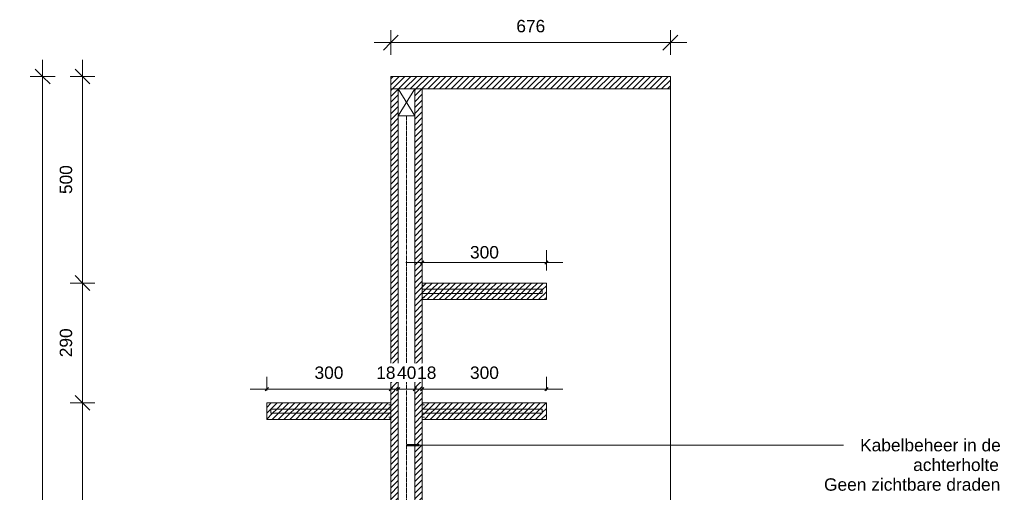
# Model space of a CAD drawing. Header units: millimetres. Extents: x 105751 to 149560, y -70775 to 99880.
# Tile 8 of 10: x 147176 to 149557, y 16268 to 17413. Entities that reach past the tile are written whole.
import ezdxf

# ---------------------------------------------------------------- set-up
doc = ezdxf.new("R2010")
doc.units = ezdxf.units.MM
doc.linetypes.add('Overhead xxSmall', pattern=[2.579688, 1.5875, -0.992188])
for name, color, linetype, lineweight in [('A----M-', 8, 'Continuous', 5), ('A----M--20', 8, 'Continuous', 5), ('A09-NT--1', 7, 'Continuous', 13), ('A09-NT--2', 50, 'Continuous', 50), ('A99----', 1, 'Continuous', 5), ('A99-----1', 1, 'Overhead xxSmall', 13), ('A99-----2', 1, 'Continuous', 13), ('A99-----4', 1, 'Continuous', 18), ('Detail Items-1', 10, 'Continuous', 5)]:
    doc.layers.add(name, color=color, linetype=linetype, lineweight=lineweight)
doc.styles.add('Arial', font='arial.ttf', dxfattribs={"height": 30})
doc.dimstyles.new('Diagonal_1_5_mm', dxfattribs={"dimscale": 304.8, "dimtxt": 30.607782, "dimasz": 0.11811, "dimexe": 0.098425, "dimexo": 0.0625, "dimgap": 0.052493, "dimtad": 1, "dimdec": 0, "dimzin": 0, "dimdsep": 46, "dimtxsty": 'Arial', "dimblk1": 'OBLIQUE', "dimblk2": 'OBLIQUE', "dimsah": 1, "dimcen": 0.09, "dimdle": 0.131234, "dimazin": 2, "dimtfac": 1, "dimtdec": 4, "dimtix": 1, "dimtmove": 0, "dimatfit": 3, "dimfxl": 0.098425, "dimfxlon": 1, "dimtvp": 1, "dimtfill": 1, "dimtolj": 1, "dimtzin": 0, "dimarcsym": 2})
doc.dimstyles.new('TD_Diagonal_1_5_mm', dxfattribs={"dimscale": 304.8, "dimtxt": 30.607782, "dimasz": 0.026247, "dimexe": 0.098425, "dimexo": 0.098425, "dimgap": 0.052493, "dimtad": 1, "dimdec": 0, "dimzin": 0, "dimdsep": 46, "dimtxsty": 'Arial', "dimblk1": 'OBLIQUE', "dimblk2": 'OBLIQUE', "dimsah": 1, "dimcen": 0.09, "dimdle": 0.131234, "dimazin": 2, "dimtfac": 1, "dimtdec": 4, "dimtix": 1, "dimtmove": 0, "dimatfit": 3, "dimfxl": 1, "dimtvp": 1, "dimtfill": 1, "dimtolj": 1, "dimtzin": 0, "dimarcsym": 2})
doc.dimstyles.new('TD_Diagonal_1_5_mm_1', dxfattribs={"dimscale": 304.8, "dimtxt": 30.607782, "dimasz": 0.026247, "dimexe": 0.098425, "dimexo": 0.098425, "dimgap": 0.052493, "dimtad": 1, "dimdec": 0, "dimzin": 0, "dimdsep": 46, "dimtxsty": 'Arial', "dimblk1": 'OBLIQUE', "dimblk2": 'OBLIQUE', "dimsah": 1, "dimcen": 0.09, "dimdle": 0.131234, "dimazin": 2, "dimtfac": 1, "dimtdec": 4, "dimtix": 1, "dimtmove": 2, "dimatfit": 3, "dimfxl": 1, "dimtvp": 1, "dimtfill": 1, "dimtolj": 1, "dimtzin": 0, "dimarcsym": 2})
pattern_1 = [(45, (148227.258, 15131.911), (-7.07107, 7.07107), [])]

# ---------------------------------------------------------------- blocks, each defined once
blk = doc.blocks.new('DIMBLOCK41-P2 Pantry - Section')
at = {"layer": 'A----M--20'}
for p, q in [((148073.4, 17327.1), (148073.4, 17387.1)), ((148749.4, 17327.1), (148749.4, 17387.1)), ((148033.4, 17357.1), (148789.4, 17357.1)), ((148073.4, 17357.1), (148073.4, 17327.1)), ((148749.4, 17357.1), (148749.4, 17327.1))]:
    blk.add_line(p, q, dxfattribs=at)
at = {"layer": 'A----M--20', "lineweight": 35}
for p, q in [((148073.4, 17357.1), (148091.4, 17375.1)), ((148749.4, 17357.1), (148767.4, 17375.1)), ((148073.4, 17357.1), (148055.4, 17339.1)), ((148749.4, 17357.1), (148731.4, 17339.1))]:
    blk.add_line(p, q, dxfattribs=at)
at = {"layer": 'A----M--20', "color": 0, "insert": (148376.8, 17412), "char_height": 30, "width": 83.065, "attachment_point": 1, "line_spacing_factor": 0.941778, "style": 'Arial', "bg_fill": 3, "box_fill_scale": 1.25, "bg_fill_color": 256, "bg_fill_true_color": 13158600, "bg_fill_transparency": 0}
blk.add_mtext('676', dxfattribs=at)
blk = doc.blocks.new('_Oblique')
at = {"color": 0, "linetype": 'ByBlock', "lineweight": -2}
blk.add_line((-0.5, -0.5), (0.5, 0.5), dxfattribs=at)
blk = doc.blocks.new('DIMBLOCK42-P2 Pantry - Section')
at = {"layer": 'A----M--20'}
for p, q in [((147327.6, 17315), (147327.6, 16775)), ((147357.6, 17275), (147297.6, 17275)), ((147327.6, 17275), (147357.6, 17275)), ((147357.6, 16775), (147297.6, 16775)), ((147327.6, 16775), (147357.6, 16775))]:
    blk.add_line(p, q, dxfattribs=at)
at = {"layer": 'A----M--20', "lineweight": 35}
for p, q in [((147327.6, 17275), (147309.6, 17293)), ((147327.6, 17275), (147345.6, 17257)), ((147327.6, 16775), (147309.6, 16793)), ((147327.6, 16775), (147345.6, 16757))]:
    blk.add_line(p, q, dxfattribs=at)
at = {"layer": 'A----M--20', "color": 0, "insert": (147272.6, 16990.4), "char_height": 30, "width": 83.065, "attachment_point": 1, "rotation": 90, "line_spacing_factor": 0.941778, "style": 'Arial', "bg_fill": 3, "box_fill_scale": 1.25, "bg_fill_color": 256, "bg_fill_true_color": 13158600, "bg_fill_transparency": 0}
blk.add_mtext('500', dxfattribs=at)
blk = doc.blocks.new('DIMBLOCK43-P2 Pantry - Section')
at = {"layer": 'A----M--20', "lineweight": 35}
for p, q in [((147327.6, 16775), (147309.6, 16793)), ((147327.6, 16775), (147345.6, 16757)), ((147327.6, 16485), (147309.6, 16503)), ((147327.6, 16485), (147345.6, 16467))]:
    blk.add_line(p, q, dxfattribs=at)
at = {"layer": 'A----M--20'}
for p, q in [((147357.6, 16775), (147297.6, 16775)), ((147327.6, 16775), (147327.6, 16485)), ((147327.6, 16775), (147357.6, 16775)), ((147357.6, 16485), (147297.6, 16485)), ((147327.6, 16485), (147357.6, 16485))]:
    blk.add_line(p, q, dxfattribs=at)
at = {"layer": 'A----M--20', "color": 0, "insert": (147272.6, 16595.4), "char_height": 30, "width": 83.065, "attachment_point": 1, "rotation": 90, "line_spacing_factor": 0.941778, "style": 'Arial', "bg_fill": 3, "box_fill_scale": 1.25, "bg_fill_color": 256, "bg_fill_true_color": 13158600, "bg_fill_transparency": 0}
blk.add_mtext('290', dxfattribs=at)
blk = doc.blocks.new('DIMBLOCK44-P2 Pantry - Section')
at = {"layer": 'A----M--20', "lineweight": 35}
for p, q in [((147327.6, 16485), (147309.6, 16503)), ((147327.6, 16485), (147345.6, 16467)), ((147327.6, 15875), (147309.6, 15893)), ((147327.6, 15875), (147345.6, 15857))]:
    blk.add_line(p, q, dxfattribs=at)
at = {"layer": 'A----M--20'}
for p, q in [((147357.6, 16485), (147297.6, 16485)), ((147327.6, 16485), (147327.6, 15875)), ((147327.6, 16485), (147357.6, 16485)), ((147357.6, 15875), (147297.6, 15875)), ((147327.6, 15875), (147357.6, 15875))]:
    blk.add_line(p, q, dxfattribs=at)
at = {"layer": 'A----M--20', "color": 0, "insert": (147272.6, 16145.4), "char_height": 30, "width": 83.065, "attachment_point": 1, "rotation": 90, "line_spacing_factor": 0.941778, "style": 'Arial', "bg_fill": 3, "box_fill_scale": 1.25, "bg_fill_color": 256, "bg_fill_true_color": 13158600, "bg_fill_transparency": 0}
blk.add_mtext('610', dxfattribs=at)
blk = doc.blocks.new('DIMBLOCK52-P2 Pantry - Section')
at = {"layer": 'A----M--20'}
for p, q in [((147773.4, 16515), (147773.4, 16548.1)), ((148073.4, 16493.7), (148073.4, 16548.1)), ((147733.4, 16518.1), (148073.4, 16518.1)), ((147773.4, 16518.1), (147773.4, 16515)), ((148073.4, 16518.1), (148073.4, 16493.7))]:
    blk.add_line(p, q, dxfattribs=at)
at = {"layer": 'A----M--20', "lineweight": 35}
for p, q in [((147773.4, 16518.1), (147769.4, 16514.1)), ((147773.4, 16518.1), (147777.4, 16522.1)), ((148073.4, 16518.1), (148069.4, 16514.1)), ((148073.4, 16518.1), (148077.4, 16522.1))]:
    blk.add_line(p, q, dxfattribs=at)
at = {"layer": 'A----M--20', "color": 0, "insert": (147888.8, 16573), "char_height": 30, "width": 83.065, "attachment_point": 1, "line_spacing_factor": 0.941778, "style": 'Arial', "bg_fill": 3, "box_fill_scale": 1.25, "bg_fill_color": 256, "bg_fill_true_color": 13158600, "bg_fill_transparency": 0}
blk.add_mtext('300', dxfattribs=at)
blk = doc.blocks.new('DIMBLOCK53-P2 Pantry - Section')
at = {"layer": 'A----M--20'}
for p, q in [((148073.4, 16493.7), (148073.4, 16548.1)), ((148091.4, 16493.7), (148091.4, 16548.1)), ((148073.4, 16518.1), (148091.4, 16518.1)), ((148073.4, 16518.1), (148073.4, 16493.7)), ((148091.4, 16518.1), (148091.4, 16493.7))]:
    blk.add_line(p, q, dxfattribs=at)
at = {"layer": 'A----M--20', "lineweight": 35}
for p, q in [((148073.4, 16518.1), (148069.4, 16514.1)), ((148073.4, 16518.1), (148077.4, 16522.1)), ((148091.4, 16518.1), (148087.4, 16514.1)), ((148091.4, 16518.1), (148095.4, 16522.1))]:
    blk.add_line(p, q, dxfattribs=at)
at = {"layer": 'A----M--20', "color": 0, "insert": (148038, 16573), "char_height": 30, "width": 55.377, "attachment_point": 1, "line_spacing_factor": 0.941778, "style": 'Arial', "bg_fill": 3, "box_fill_scale": 1.25, "bg_fill_color": 256, "bg_fill_true_color": 13158600, "bg_fill_transparency": 0}
blk.add_mtext('18', dxfattribs=at)
blk = doc.blocks.new('DIMBLOCK54-P2 Pantry - Section')
at = {"layer": 'A----M--20'}
for p, q in [((148091.4, 16493.7), (148091.4, 16548.1)), ((148131.4, 16493.7), (148131.4, 16548.1)), ((148091.4, 16518.1), (148131.4, 16518.1)), ((148091.4, 16518.1), (148091.4, 16493.7)), ((148131.4, 16518.1), (148131.4, 16493.7))]:
    blk.add_line(p, q, dxfattribs=at)
at = {"layer": 'A----M--20', "lineweight": 35}
for p, q in [((148091.4, 16518.1), (148087.4, 16514.1)), ((148091.4, 16518.1), (148095.4, 16522.1)), ((148131.4, 16518.1), (148127.4, 16514.1)), ((148131.4, 16518.1), (148135.4, 16522.1))]:
    blk.add_line(p, q, dxfattribs=at)
at = {"layer": 'A----M--20', "color": 0, "insert": (148088.4, 16573), "char_height": 30, "width": 55.377, "attachment_point": 1, "line_spacing_factor": 0.941778, "style": 'Arial', "bg_fill": 3, "box_fill_scale": 1.25, "bg_fill_color": 256, "bg_fill_true_color": 13158600, "bg_fill_transparency": 0}
blk.add_mtext('40', dxfattribs=at)
blk = doc.blocks.new('DIMBLOCK55-P2 Pantry - Section')
at = {"layer": 'A----M--20'}
for p, q in [((148131.4, 16493.7), (148131.4, 16548.1)), ((148149.4, 16493.7), (148149.4, 16548.1)), ((148131.4, 16518.1), (148149.4, 16518.1)), ((148131.4, 16518.1), (148131.4, 16493.7)), ((148149.4, 16518.1), (148149.4, 16493.7))]:
    blk.add_line(p, q, dxfattribs=at)
at = {"layer": 'A----M--20', "lineweight": 35}
for p, q in [((148131.4, 16518.1), (148127.4, 16514.1)), ((148131.4, 16518.1), (148135.4, 16522.1)), ((148149.4, 16518.1), (148145.4, 16514.1)), ((148149.4, 16518.1), (148153.4, 16522.1))]:
    blk.add_line(p, q, dxfattribs=at)
at = {"layer": 'A----M--20', "color": 0, "insert": (148136.9, 16573), "char_height": 30, "width": 55.377, "attachment_point": 1, "line_spacing_factor": 0.941778, "style": 'Arial', "bg_fill": 3, "box_fill_scale": 1.25, "bg_fill_color": 256, "bg_fill_true_color": 13158600, "bg_fill_transparency": 0}
blk.add_mtext('18', dxfattribs=at)
blk = doc.blocks.new('DIMBLOCK56-P2 Pantry - Section')
at = {"layer": 'A----M--20'}
for p, q in [((148149.4, 16493.7), (148149.4, 16548.1)), ((148449.4, 16515), (148449.4, 16548.1)), ((148149.4, 16518.1), (148489.4, 16518.1)), ((148149.4, 16518.1), (148149.4, 16493.7)), ((148449.4, 16518.1), (148449.4, 16515))]:
    blk.add_line(p, q, dxfattribs=at)
at = {"layer": 'A----M--20', "lineweight": 35}
for p, q in [((148149.4, 16518.1), (148145.4, 16514.1)), ((148149.4, 16518.1), (148153.4, 16522.1)), ((148449.4, 16518.1), (148445.4, 16514.1)), ((148449.4, 16518.1), (148453.4, 16522.1))]:
    blk.add_line(p, q, dxfattribs=at)
at = {"layer": 'A----M--20', "color": 0, "insert": (148264.8, 16573), "char_height": 30, "width": 83.065, "attachment_point": 1, "line_spacing_factor": 0.941778, "style": 'Arial', "bg_fill": 3, "box_fill_scale": 1.25, "bg_fill_color": 256, "bg_fill_true_color": 13158600, "bg_fill_transparency": 0}
blk.add_mtext('300', dxfattribs=at)
blk = doc.blocks.new('DIMBLOCK57-P2 Pantry - Section')
at = {"layer": 'A----M--20'}
for p, q in [((148149.4, 16848.9), (148149.4, 16794.5)), ((148149.4, 16824.5), (148149.4, 16848.9)), ((148449.4, 16805), (148449.4, 16854.5)), ((148489.4, 16824.5), (148109.4, 16824.5)), ((148449.4, 16824.5), (148449.4, 16805))]:
    blk.add_line(p, q, dxfattribs=at)
at = {"layer": 'A----M--20', "lineweight": 35}
for p, q in [((148149.4, 16824.5), (148145.4, 16820.5)), ((148149.4, 16824.5), (148153.4, 16828.5)), ((148449.4, 16824.5), (148445.4, 16820.5)), ((148449.4, 16824.5), (148453.4, 16828.5))]:
    blk.add_line(p, q, dxfattribs=at)
at = {"layer": 'A----M--20', "color": 0, "insert": (148264.8, 16864.6), "char_height": 30, "width": 83.065, "attachment_point": 1, "line_spacing_factor": 0.941778, "style": 'Arial', "bg_fill": 3, "box_fill_scale": 1.25, "bg_fill_color": 256, "bg_fill_true_color": 13158600, "bg_fill_transparency": 0}
blk.add_mtext('300', dxfattribs=at)
blk = doc.blocks.new('DIMBLOCK58-P2 Pantry - Section')
at = {"layer": 'A----M--20'}
for p, q in [((147231.3, 17315), (147231.3, 14935)), ((147261.3, 17275), (147201.3, 17275)), ((147231.3, 17275), (147261.3, 17275)), ((147261.3, 14975), (147201.3, 14975)), ((147231.3, 14975), (147261.3, 14975))]:
    blk.add_line(p, q, dxfattribs=at)
at = {"layer": 'A----M--20', "lineweight": 35}
for p, q in [((147231.3, 17275), (147213.3, 17293)), ((147231.3, 17275), (147249.3, 17257)), ((147231.3, 14975), (147213.3, 14993)), ((147231.3, 14975), (147249.3, 14957))]:
    blk.add_line(p, q, dxfattribs=at)
at = {"layer": 'A----M--20', "color": 0, "insert": (147176.4, 16078.9), "char_height": 30, "width": 110.753, "attachment_point": 1, "rotation": 90, "line_spacing_factor": 0.941778, "style": 'Arial', "bg_fill": 3, "box_fill_scale": 1.25, "bg_fill_color": 256, "bg_fill_true_color": 13158600, "bg_fill_transparency": 0}
blk.add_mtext('2300', dxfattribs=at)

msp = doc.modelspace()

# ---------------------------------------------------------------- hatches: boundary and pattern name
at = {"layer": 'Detail Items-1'}
h = msp.add_hatch(dxfattribs=at)
h.set_pattern_fill('FP_6', color=256, style=0, pattern_type=2)
h.set_pattern_definition(pattern_1)
h.paths.add_polyline_path([(148149.4, 17245), (148749.4, 17245), (148749.4, 17275), (148073.4, 17275), (148073.4, 17245), (148131.4, 17245)])
h = msp.add_hatch(dxfattribs=at)
h.set_pattern_fill('FP_6', color=256, style=0, pattern_type=2)
h.set_pattern_definition(pattern_1)
h.paths.add_polyline_path([(148073.4, 15875), (148091.4, 15875), (148091.4, 17245), (148073.4, 17245), (148073.4, 15879.5)])
h = msp.add_hatch(dxfattribs=at)
h.set_pattern_fill('FP_6', color=256, style=0, pattern_type=2)
h.set_pattern_definition(pattern_1)
h.paths.add_polyline_path([(148131.4, 15875), (148149.4, 15875), (148149.4, 17245), (148131.4, 17245), (148131.4, 16022)])
h = msp.add_hatch(dxfattribs=at)
h.set_pattern_fill('FP_6', color=256, style=0, pattern_type=2)
h.set_pattern_definition(pattern_1)
h.paths.add_polyline_path([(148149.4, 16735), (148449.4, 16735), (148449.4, 16775), (148149.4, 16775), (148149.4, 16760), (148439.4, 16760), (148439.4, 16750), (148149.4, 16750)])
h = msp.add_hatch(dxfattribs=at)
h.set_pattern_fill('FP_6', color=256, style=0, pattern_type=2)
h.set_pattern_definition(pattern_1)
h.paths.add_polyline_path([(148149.4, 16750), (148439.4, 16750), (148439.4, 16760), (148149.4, 16760)])
h = msp.add_hatch(dxfattribs=at)
h.set_pattern_fill('FP_6', color=256, style=0, pattern_type=2)
h.set_pattern_definition(pattern_1)
h.paths.add_polyline_path([(147783.4, 16445), (148073.4, 16445), (148073.4, 16460), (147783.4, 16460), (147783.4, 16470), (148073.4, 16470), (148073.4, 16485), (147773.4, 16485), (147773.4, 16445)])
h = msp.add_hatch(dxfattribs=at)
h.set_pattern_fill('FP_6', color=256, style=0, pattern_type=2)
h.set_pattern_definition(pattern_1)
h.paths.add_polyline_path([(148149.4, 16445), (148449.4, 16445), (148449.4, 16485), (148149.4, 16485), (148149.4, 16470), (148439.4, 16470), (148439.4, 16460), (148149.4, 16460)])
h = msp.add_hatch(dxfattribs=at)
h.set_pattern_fill('FP_6', color=256, style=0, pattern_type=2)
h.set_pattern_definition(pattern_1)
h.paths.add_polyline_path([(148073.4, 16460), (148073.4, 16470), (147783.4, 16470), (147783.4, 16460)])
h = msp.add_hatch(dxfattribs=at)
h.set_pattern_fill('FP_6', color=256, style=0, pattern_type=2)
h.set_pattern_definition(pattern_1)
h.paths.add_polyline_path([(148214.4, 16460), (148439.4, 16460), (148439.4, 16470), (148149.4, 16470), (148149.4, 16460)])

# ---------------------------------------------------------------- linework, layer by layer
at = {"layer": 'A09-NT--1'}
for p, q in [((148111.8, 16382.6), (149071.6, 16382.6)), ((149071.6, 16382.6), (149168.2, 16382.6))]:
    msp.add_line(p, q, dxfattribs=at)
at = {"layer": 'A09-NT--2'}
msp.add_line((148111.8, 16382.6), (148141.8, 16382.6), dxfattribs=at)
at = {"layer": 'A99----'}
msp.add_line((148749.4, 17245), (148749.4, 15875), dxfattribs=at)
at = {"layer": 'A99-----1'}
msp.add_line((148111.4, 15155), (148111.4, 17180), dxfattribs=at)
at = {"layer": 'A99-----2'}
for p, q in [((148749.4, 17275), (148073.4, 17275)), ((148073.4, 17275), (148073.4, 17245)), ((148749.4, 17245), (148749.4, 17275)), ((148073.4, 17245), (148073.4, 16485)), ((148073.4, 17245), (148131.4, 17245)), ((148091.4, 15875), (148091.4, 17245)), ((148149.4, 17245), (148131.4, 17245)), ((148131.4, 17245), (148131.4, 15875)), ((148149.4, 17245), (148749.4, 17245)), ((148149.4, 16775), (148149.4, 17245)), ((148149.4, 16775), (148449.4, 16775)), ((148149.4, 16760), (148149.4, 16775)), ((148449.4, 16775), (148449.4, 16735)), ((148149.4, 16760), (148439.4, 16760)), ((148149.4, 16750), (148149.4, 16760)), ((148149.4, 16735), (148149.4, 16750)), ((148439.4, 16750), (148149.4, 16750)), ((148439.4, 16760), (148439.4, 16750)), ((148149.4, 16485), (148149.4, 16735)), ((148449.4, 16735), (148149.4, 16735)), ((148073.4, 16485), (147773.4, 16485)), ((147773.4, 16485), (147773.4, 16445)), ((148073.4, 16470), (148073.4, 16485)), ((148149.4, 16485), (148449.4, 16485)), ((148149.4, 16470), (148149.4, 16485)), ((148449.4, 16485), (148449.4, 16445)), ((148073.4, 16470), (147783.4, 16470)), ((147783.4, 16470), (147783.4, 16460)), ((147783.4, 16460), (148073.4, 16460)), ((148073.4, 16460), (148073.4, 16470)), ((148073.4, 16445), (148073.4, 16460)), ((148149.4, 16470), (148439.4, 16470)), ((148149.4, 16460), (148149.4, 16470)), ((148149.4, 16445), (148149.4, 16460)), ((148439.4, 16460), (148149.4, 16460)), ((148439.4, 16470), (148439.4, 16460)), ((147773.4, 16445), (148073.4, 16445)), ((148073.4, 16445), (148073.4, 15875)), ((148149.4, 15875), (148149.4, 16445)), ((148449.4, 16445), (148149.4, 16445))]:
    msp.add_line(p, q, dxfattribs=at)
at = {"layer": 'A99-----4'}
for p, q in [((148749.4, 17245), (148749.4, 17275)), ((148091.4, 17245), (148131.4, 17245)), ((148091.4, 17180), (148091.4, 17245)), ((148091.4, 17180), (148131.4, 17245)), ((148091.4, 17245), (148131.4, 17180)), ((148131.4, 17245), (148131.4, 17180)), ((148131.4, 17180), (148091.4, 17180)), ((148154.4, 16770), (148149.4, 16770)), ((148154.4, 16770), (148149.4, 16770)), ((148154.4, 16740), (148149.4, 16740)), ((148154.4, 16740), (148149.4, 16740)), ((148439.4, 16760), (148154.4, 16760)), ((148439.4, 16760), (148154.4, 16760)), ((148439.4, 16750), (148154.4, 16750)), ((148439.4, 16750), (148154.4, 16750)), ((148439.4, 16755), (148439.4, 16760)), ((148439.4, 16755), (148439.4, 16760)), ((148439.4, 16755), (148439.4, 16750)), ((148439.4, 16755), (148439.4, 16750)), ((148068.4, 16480), (148073.4, 16480)), ((148154.4, 16480), (148149.4, 16480)), ((148154.4, 16480), (148149.4, 16480)), ((147783.4, 16465), (147783.4, 16470)), ((147783.4, 16470), (148068.4, 16470)), ((147783.4, 16465), (147783.4, 16460)), ((147783.4, 16460), (148068.4, 16460)), ((148439.4, 16470), (148154.4, 16470)), ((148439.4, 16470), (148154.4, 16470)), ((148439.4, 16460), (148154.4, 16460)), ((148439.4, 16460), (148154.4, 16460)), ((148439.4, 16465), (148439.4, 16470)), ((148439.4, 16465), (148439.4, 16470)), ((148439.4, 16465), (148439.4, 16460)), ((148439.4, 16465), (148439.4, 16460)), ((148068.4, 16450), (148073.4, 16450)), ((148154.4, 16450), (148149.4, 16450)), ((148154.4, 16450), (148149.4, 16450))]:
    msp.add_line(p, q, dxfattribs=at)

# ---------------------------------------------------------------- texts
at = {"layer": 'A09-NT--1', "char_height": 30, "attachment_point": 1, "style": 'Arial', "bg_fill": 3, "box_fill_scale": 1.25, "bg_fill_color": 256, "bg_fill_true_color": 13158600, "bg_fill_transparency": 0}
for s, insert, width in [('Kabelbeheer in de ', (149208.2, 16397.6), 405.654), ('achterholte', (149336.5, 16350), 250.126), ('Geen zichtbare draden ', (149120.9, 16302.3), 511.477)]:
    msp.add_mtext(s, dxfattribs=dict(at, insert=insert, width=width))

# ---------------------------------------------------------------- dimensions: what is measured, and where the dimension line sits
at = {"layer": 'A----M-'}
dim = msp.add_linear_dim(base=(148749.4, 17357.1), p1=(148073.4, 17327.1), p2=(148749.4, 17327.1), dimstyle='Diagonal_1_5_mm', override={"dimpost": '<>', "dimfxl": 676}, dxfattribs=at)
dim.commit()
dim.dimension.update_dxf_attribs({"geometry": 'DIMBLOCK41-P2 Pantry - Section', "text_midpoint": (148411.4, 17388.4)})
dim = msp.add_linear_dim(base=(147327.6, 16775), p1=(147357.6, 17275), p2=(147357.6, 16775), angle=90, dimstyle='Diagonal_1_5_mm', override={"dimpost": '<>', "dimfxl": 500}, dxfattribs=at)
dim.commit()
dim.dimension.update_dxf_attribs({"geometry": 'DIMBLOCK42-P2 Pantry - Section', "text_midpoint": (147296.3, 17025)})

# ---------------------------------------------------------------- next in the draw order: dimensions: what is measured, and where the dimension line sits
dim = msp.add_linear_dim(base=(148149.4, 16824.5), p1=(148449.4, 16775), p2=(148149.4, 16818.9), dimstyle='TD_Diagonal_1_5_mm_1', override={"dimpost": '<>', "dimfxl": 303.192498}, dxfattribs=at)
dim.commit()
dim.dimension.update_dxf_attribs({"geometry": 'DIMBLOCK57-P2 Pantry - Section', "text_midpoint": (148306.4, 16844.6), "dimtype": 160})
dim = msp.add_linear_dim(base=(147327.6, 16485), p1=(147357.6, 16775), p2=(147357.6, 16485), angle=90, dimstyle='Diagonal_1_5_mm', override={"dimpost": '<>', "dimfxl": 290}, dxfattribs=at)
dim.commit()
dim.dimension.update_dxf_attribs({"geometry": 'DIMBLOCK43-P2 Pantry - Section', "text_midpoint": (147296.3, 16630)})
dim = msp.add_linear_dim(base=(148073.4, 16518.1), p1=(147773.4, 16485), p2=(148073.4, 16523.7), dimstyle='TD_Diagonal_1_5_mm', override={"dimpost": '<>', "dimfxl": 302.488388}, dxfattribs=at)
dim.commit()
dim.dimension.update_dxf_attribs({"geometry": 'DIMBLOCK52-P2 Pantry - Section', "text_midpoint": (147923.4, 16549.4)})

# ---------------------------------------------------------------- next in the draw order: dimensions: what is measured, and where the dimension line sits
dim = msp.add_linear_dim(base=(148091.4, 16518.1), p1=(148073.4, 16523.7), p2=(148091.4, 16523.7), dimstyle='TD_Diagonal_1_5_mm_1', override={"dimpost": '<>', "dimfxl": 18}, dxfattribs=at)
dim.commit()
dim.dimension.update_dxf_attribs({"geometry": 'DIMBLOCK53-P2 Pantry - Section', "text_midpoint": (148065.7, 16553), "dimtype": 160})
dim = msp.add_linear_dim(base=(147327.6, 15875), p1=(147357.6, 16485), p2=(147357.6, 15875), angle=90, dimstyle='Diagonal_1_5_mm', override={"dimpost": '<>', "dimfxl": 610}, dxfattribs=at)
dim.commit()
dim.dimension.update_dxf_attribs({"geometry": 'DIMBLOCK44-P2 Pantry - Section', "text_midpoint": (147296.3, 16180)})

# ---------------------------------------------------------------- next in the draw order: dimensions: what is measured, and where the dimension line sits
dim = msp.add_linear_dim(base=(147231.3, 14975), p1=(147261.3, 17275), p2=(147261.3, 14975), angle=90, dimstyle='Diagonal_1_5_mm', override={"dimpost": '<>', "dimfxl": 2300}, dxfattribs=at)
dim.commit()
dim.dimension.update_dxf_attribs({"geometry": 'DIMBLOCK58-P2 Pantry - Section', "text_midpoint": (147200, 16125)})
dim = msp.add_linear_dim(base=(148131.4, 16518.1), p1=(148091.4, 16523.7), p2=(148131.4, 16523.7), dimstyle='TD_Diagonal_1_5_mm', override={"dimpost": '<>', "dimfxl": 40}, dxfattribs=at)
dim.commit()
dim.dimension.update_dxf_attribs({"geometry": 'DIMBLOCK54-P2 Pantry - Section', "text_midpoint": (148111.4, 16549.4)})

# ---------------------------------------------------------------- next in the draw order: dimensions: what is measured, and where the dimension line sits
dim = msp.add_linear_dim(base=(148149.4, 16518.1), p1=(148131.4, 16523.7), p2=(148149.4, 16523.7), dimstyle='TD_Diagonal_1_5_mm_1', override={"dimpost": '<>', "dimfxl": 18}, dxfattribs=at)
dim.commit()
dim.dimension.update_dxf_attribs({"geometry": 'DIMBLOCK55-P2 Pantry - Section', "text_midpoint": (148164.6, 16553), "dimtype": 160})

# ---------------------------------------------------------------- next in the draw order: dimensions: what is measured, and where the dimension line sits
dim = msp.add_linear_dim(base=(148449.4, 16518.1), p1=(148149.4, 16523.7), p2=(148449.4, 16485), dimstyle='TD_Diagonal_1_5_mm', override={"dimpost": '<>', "dimfxl": 302.488388}, dxfattribs=at)
dim.commit()
dim.dimension.update_dxf_attribs({"geometry": 'DIMBLOCK56-P2 Pantry - Section', "text_midpoint": (148299.4, 16549.4)})

doc.saveas('drawing.dxf')
